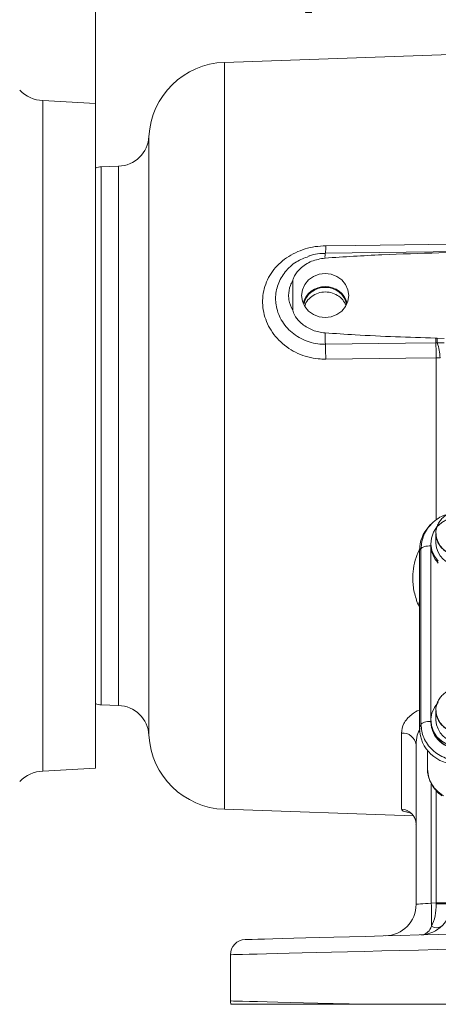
# Model space of a CAD drawing. Header units: inches. Extents: x 0.3 to 33.9, y 0.2 to 21.6.
# Tile 8 of 23: x 17.8 to 21.1, y 6 to 13.7. Entities that reach past the tile are written whole.
import ezdxf

# ---------------------------------------------------------------- set-up
doc = ezdxf.new("R2010")
doc.units = ezdxf.units.IN
doc.header["$MEASUREMENT"] = 0
doc.layers.add('SLD-0', color=7, linetype='Continuous', lineweight=15)
doc.styles.add('SLDTEXTSTYLE0', font='TXT', dxfattribs={"width": 0.75})
doc.dimstyles.new('SLDDIMSTYLE0', dxfattribs={"dimtxt": 0.25, "dimasz": 0.13, "dimexe": 0, "dimexo": 0.0625, "dimgap": 0.0625, "dimtad": 0, "dimtih": 1, "dimtoh": 1, "dimrnd": 1e-09, "dimzin": 12, "dimdsep": 46, "dimtxsty": 'SLDTEXTSTYLE0', "dimsah": 1, "dimcen": 0.09, "dimadec": 0, "dimazin": 3, "dimtfac": 1, "dimtofl": 0, "dimtmove": 0, "dimatfit": 3, "dimfxl": 1, "dimfrac": 2, "dimtolj": 1, "dimtzin": 12, "dimarcsym": 0})

# ---------------------------------------------------------------- blocks, each defined once
blk = doc.blocks.new('_D_8')
at = {"layer": 'SLD-0'}
for p, q in [((18.3875, 12.6207), (18.3875, 14.2865)), ((20.1001, 14.1983), (20.0493, 14.1983)), ((20.0493, 14.1983), (20.0493, 13.8014)), ((21.243, 14.1983), (21.2938, 14.1983)), ((21.2938, 14.1983), (21.2938, 13.8014)), ((18.3875, 14.1615), (19.9605, 14.1615)), ((22.9555, 14.1615), (21.3826, 14.1615)), ((20.0493, 13.8014), (20.1001, 13.8014)), ((21.2938, 13.8014), (21.243, 13.8014))]:
    blk.add_line(p, q, dxfattribs=at)
for points in [[(18.3875, 14.1615), (18.5175, 14.1415), (18.5175, 14.1815)], [(22.9555, 14.1615), (22.8255, 14.1815), (22.8255, 14.1415)]]:
    blk.add_solid(points, dxfattribs=at)
at = {"layer": 'SLD-0', "char_height": 0.25, "attachment_point": 1, "style": 'SLDTEXTSTYLE0'}
for s, insert in [('4.57', (20.2467, 14.5714, -1.544)), ('116.03', (20.1636, 14.1237, -1.544))]:
    blk.add_mtext(s, dxfattribs=dict(at, insert=insert))

msp = doc.modelspace()

# ---------------------------------------------------------------- linework, layer by layer
at = {"color": 7, "linetype": 'Continuous', "lineweight": 15}
for p, q in [((22.9555, 13.5316), (19.4069, 13.4077)), ((18.3875, 13.083), (17.9692, 13.1049)), ((18.3875, 10.4516), (18.3875, 13.083)), ((18.5685, 12.5854), (18.4314, 12.5806)), ((22.003, 11.9193), (20.2067, 11.8966)), ((19.9487, 11.4458), (19.9487, 11.6793)), ((21.0805, 11.2255), (21.0935, 11.2246)), ((21.0935, 11.2246), (21.1468, 11.2209)), ((21.148, 11.1877), (21.0929, 11.1865)), ((21.1155, 11.0702), (21.0849, 11.0692)), ((18.3875, 7.8202), (18.3875, 10.4516)), ((21.0382, 9.7463), (21.0268, 9.7338)), ((21.0444, 9.7512), (21.0393, 9.7453)), ((21.0825, 9.6789), (21.0825, 9.6008)), ((21.0425, 9.6008), (21.0425, 9.5865)), ((21.0425, 9.5865), (21.0426, 9.5812)), ((20.9536, 9.5461), (20.9639, 9.5575)), ((20.9536, 9.5461), (20.9536, 8.1368)), ((20.9639, 9.5575), (20.9639, 8.1676)), ((18.4314, 8.3226), (18.5685, 8.3178)), ((21.0825, 8.2785), (21.0825, 8.2004)), ((21.0425, 8.2004), (21.0425, 8.1861)), ((20.9536, 8.1368), (20.9639, 8.1676)), ((20.8097, 7.4962), (20.8097, 8.099)), ((20.9255, 6.7436), (20.9255, 8.0051)), ((21.0155, 7.9548), (21.0155, 7.9623)), ((21.0155, 7.9548), (21.0155, 7.8146)), ((17.9692, 7.7983), (18.3875, 7.8202)), ((19.4069, 7.4955), (20.9045, 7.4432)), ((21.0462, 6.7531), (21.0849, 6.7541)), ((21.0849, 6.7541), (21.2055, 6.7541)), ((19.4555, 5.9785), (19.4555, 6.3447)), ((21.4032, 5.952), (20.5321, 5.952))]:
    msp.add_line(p, q, dxfattribs=at)
at = {"color": 8, "linetype": 'Continuous', "lineweight": 15}
for p, q in [((19.4069, 13.4077), (19.4069, 10.4516)), ((17.9692, 10.4516), (17.9692, 13.1049)), ((18.8095, 12.8217), (18.8095, 8.0815)), ((18.4314, 12.5806), (18.4314, 10.4516)), ((18.5685, 10.4516), (18.5685, 12.5854)), ((21.0849, 9.7869), (21.0849, 11.0692)), ((17.9692, 7.7983), (17.9692, 10.4516)), ((18.4314, 10.4516), (18.4314, 8.3226)), ((18.5685, 8.3178), (18.5685, 10.4516)), ((19.4069, 10.4516), (19.4069, 7.4955)), ((21.0427, 9.5781), (21.0427, 8.2088)), ((20.9366, 9.1266), (20.9536, 9.1308)), ((20.9536, 9.1002), (20.9366, 9.1266)), ((21.0462, 7.6975), (21.0462, 6.7531)), ((21.0849, 6.7541), (21.0849, 7.6441))]:
    msp.add_line(p, q, dxfattribs=at)
at = {"color": 7, "linetype": 'Continuous', "lineweight": 15, "flags": 128}
for points in [[(20.2097, 11.9558), (20.4496, 11.9589), (21.409, 11.9712), (22.9555, 11.9911)], [(20.2055, 11.7369), (20.1572, 11.7309), (20.1122, 11.7135), (20.0735, 11.6858), (20.0438, 11.6497), (20.0252, 11.6077), (20.0188, 11.5625), (20.0252, 11.5174), (20.0438, 11.4754), (20.0735, 11.4393), (20.1122, 11.4116), (20.1572, 11.3942), (20.2055, 11.3882), (20.2539, 11.3942), (20.2989, 11.4116), (20.3376, 11.4393), (20.3672, 11.4754), (20.3859, 11.5174), (20.3923, 11.5625), (20.3859, 11.6077), (20.3672, 11.6497), (20.3376, 11.6858), (20.2989, 11.7135), (20.2539, 11.7309), (20.2055, 11.7369)], [(21.082, 11.1868), (20.8422, 11.1838), (20.2069, 11.1758)], [(21.0849, 11.0692), (20.8451, 11.0662), (20.2097, 11.0583)], [(21.4195, 9.7557), (21.3768, 9.7844), (21.328, 9.8031), (21.2758, 9.8107), (21.2233, 9.8067), (21.1731, 9.7915), (21.1282, 9.7657), (21.0909, 9.7309), (21.0633, 9.6889), (21.0469, 9.6421), (21.0427, 9.593), (21.0508, 9.5444), (21.0708, 9.4988), (21.1017, 9.4589)], [(21.1017, 8.3423), (21.0708, 8.3024), (21.0508, 8.2568), (21.0427, 8.2082), (21.0469, 8.1591), (21.0633, 8.1123), (21.0909, 8.0703), (21.1282, 8.0355), (21.1731, 8.0097), (21.2233, 7.9945), (21.2758, 7.9905), (21.328, 7.9981), (21.3768, 8.0168), (21.4195, 8.0455)], [(20.9255, 6.7436), (20.9278, 6.7438), (20.9346, 6.7443), (20.9457, 6.7452), (20.9606, 6.7464), (20.9788, 6.7478), (20.9997, 6.7495), (21.0224, 6.7512), (21.0462, 6.7531)], [(19.5724, 6.4647), (19.5786, 6.4648), (19.5972, 6.4653), (19.628, 6.4661), (19.6709, 6.4672), (19.7256, 6.4687), (19.7916, 6.4704), (19.8687, 6.4724), (19.9562, 6.4747), (20.0536, 6.4773), (20.1602, 6.48), (20.2753, 6.4831), (20.3983, 6.4863), (20.5281, 6.4897), (20.6641, 6.4932), (20.8053, 6.4969), (20.9508, 6.5008), (21.0996, 6.5046), (21.2507, 6.5086), (21.4032, 6.5126)], [(21.4032, 6.3926), (21.2491, 6.3888), (21.0962, 6.3851), (20.9455, 6.3814), (20.7978, 6.3777), (20.654, 6.3742), (20.5151, 6.3708), (20.3817, 6.3675), (20.2547, 6.3644), (20.1349, 6.3614), (20.0229, 6.3587), (19.9195, 6.3561), (19.8253, 6.3538), (19.7408, 6.3517), (19.6665, 6.3499), (19.6028, 6.3483), (19.5502, 6.347), (19.509, 6.346), (19.4794, 6.3453), (19.4615, 6.3448), (19.4555, 6.3447)], [(19.4555, 5.9785), (19.4616, 5.9783), (19.4798, 5.9779), (19.5099, 5.9772), (19.5519, 5.9761), (19.6054, 5.9748), (19.6702, 5.9732), (19.7457, 5.9714), (19.8317, 5.9692), (19.9275, 5.9669), (20.0326, 5.9643), (20.1463, 5.9615), (20.2679, 5.9585), (20.3968, 5.9553), (20.5321, 5.952)]]:
    msp.add_lwpolyline(points, dxfattribs=at)
at = {"color": 8, "linetype": 'Continuous', "lineweight": 15, "flags": 128}
msp.add_lwpolyline([(21.0805, 7.6539), (21.0784, 7.6515), (21.0782, 7.6511)], dxfattribs=at)
at = {"color": 7, "linetype": 'Continuous', "lineweight": 15}
for centre, radius, start, end in [((19.4285, 12.7881), 0.62, 92, 176.88827), ((17.9839, 13.3845), 0.28, 225, 267), ((18.5598, 12.8353), 0.25, 272, 356.88827), ((18.4355, 12.4607), 0.12, 92, 113.57818), ((20.2006, 11.4574), 0.1752, 88.39272, 165.64646), ((20.2004, 11.4586), 0.1678, 88.23138, 169.09022), ((20.2105, 11.4574), 0.1752, 14.35417, 91.60665), ((20.2107, 11.4586), 0.1678, 10.90985, 91.76855), ((22.703, 11.2918), 2.4989, 180.5846, 182.66137), ((22.7863, 11.272), 1.7064, 181.56202, 182.86413), ((21.9691, 11.1917), 0.8761, 177.84625, 180.33811), ((17.4508, 11.0497), 2.7589, 0.17816, 2.61955), ((18.3194, 11.0607), 2.7655, 0.17657, 2.61328), ((20.7545, 11.0604), 0.3611, 1.56137, 20.44064), ((21.2675, 9.6883), 0.1852, 182.84327, 357.10797), ((21.2675, 9.6101), 0.1852, 182.89387, 357.10613), ((21.2456, 9.5878), 0.2031, 182.75021, 224.87018), ((18.4355, 8.4425), 0.12, 246.42182, 268), ((18.5598, 8.0679), 0.25, 3.11173, 88), ((21.2675, 8.2879), 0.1852, 182.84327, 357.10797), ((21.2606, 8.1939), 0.2182, 182.06593, 273.29625), ((21.2675, 8.2098), 0.1852, 182.89388, 357.10612), ((19.4285, 8.1151), 0.62, 183.11173, 268), ((20.8181, 7.991), 0.1084, 7.49869, 94.43834), ((17.9839, 7.5187), 0.28, 93, 135), ((20.8066, 7.3773), 0.1189, 0.45909, 88.4952), ((20.6755, 6.7436), 0.25, 271.5, 0), ((20.9555, 6.751), 0.25, 271.5, 0), ((15.8423, 6.6047), 5.206, 359.61673, 1.63392), ((21.1144, 7.9279), 1.1805, 268.57198, 274.42796), ((21.0875, 6.6321), 0.0736, 237.68442, 305.31539), ((19.5755, 6.3447), 0.12, 91.5, 180), ((19.5755, 5.9785), 0.12, 180, 192.75741)]:
    msp.add_arc(centre, radius, start, end, dxfattribs=at)
at = {"color": 8, "linetype": 'Continuous', "lineweight": 15}
for centre, radius, start, end in [((19.8863, 11.9405), 0.3238, 352.15426, 2.71622), ((20.3716, 11.8673), 0.1676, 169.9264, 182.91224)]:
    msp.add_arc(centre, radius, start, end, dxfattribs=at)
at = {"color": 7, "linetype": 'Continuous', "lineweight": 15}
for centre, major_axis, ratio, start_param, end_param in [((21.2724, 9.5371), (0.313, -0.0656), 0.927683, 2.642019, 3.333612), ((21.2724, 8.1458), (0.313, 0.0656), 0.927683, 2.949574, 4.490212), ((20.9555, 6.751), (-0.0065, 0.2499), 0.517444, 3.888295, 4.686209), ((21.0805, 6.7542), (-0.0033, 0.25), 0.017441, 4.686437, 4.711704)]:
    msp.add_ellipse(centre, major_axis=major_axis, ratio=ratio, start_param=start_param, end_param=end_param, dxfattribs=at)
for points, knots in [([(20.2097, 11.0583), (20.19, 11.0587), (20.1423, 11.0597), (20.0678, 11.074), (19.9889, 11.1018), (19.9163, 11.1422), (19.8521, 11.193), (19.7982, 11.253), (19.7558, 11.3196), (19.7264, 11.3916), (19.7102, 11.4665), (19.7084, 11.5424), (19.7205, 11.6172), (19.747, 11.6884), (19.7862, 11.7543), (19.8375, 11.8127), (19.8989, 11.8626), (19.9688, 11.9027), (20.0453, 11.9322), (20.1264, 11.9513), (20.1819, 11.9543), (20.2097, 11.9558)], [0, 0, 0, 0, 0.038377, 0.09291, 0.147439, 0.201566, 0.255685, 0.308751, 0.361806, 0.414177, 0.466541, 0.519091, 0.571642, 0.624715, 0.677797, 0.731116, 0.784444, 0.838115, 0.891791, 0.945895, 1, 1, 1, 1]), ([(20.2043, 11.8587), (20.1681, 11.8525), (20.0961, 11.8401), (20.013, 11.7856), (19.9694, 11.7315), (19.9517, 11.697), (19.9494, 11.6834), (19.9487, 11.6793)], [0, 0, 0, 0, 0.322606, 0.642639, 0.869131, 0.960935, 1, 1, 1, 1]), ([(20.2067, 11.8954), (20.1918, 11.8952), (20.1546, 11.8945), (20.1096, 11.8865), (20.0812, 11.8758), (20.0738, 11.8731)], [0, 0, 0, 0, 0.32818, 0.824257, 1, 1, 1, 1]), ([(22.3053, 11.923), (22.2253, 11.922), (21.8254, 11.9174), (21.2751, 11.9061), (20.6546, 11.8867), (20.3544, 11.8681), (20.2043, 11.8587)], [0, 0, 0, 0, 0.114153, 0.5707765, 0.7853426, 1, 1, 1, 1]), ([(19.9487, 11.6793), (19.9422, 11.6669), (19.9229, 11.6302), (19.914, 11.5774), (19.9186, 11.5099), (19.9361, 11.4725), (19.9487, 11.4458)], [0, 0, 0, 0, 0.169371, 0.500138, 0.642092, 1, 1, 1, 1]), ([(20.368, 11.4838), (20.3612, 11.4989), (20.3468, 11.5305), (20.3046, 11.566), (20.2515, 11.5881), (20.1928, 11.5924), (20.1354, 11.5789), (20.087, 11.5486), (20.0548, 11.5133), (20.0471, 11.4873), (20.0445, 11.4787)], [0, 0, 0, 0, 0.123653, 0.258367, 0.393563, 0.528756, 0.663589, 0.798199, 0.932889, 1, 1, 1, 1]), ([(19.9487, 11.4458), (19.9505, 11.4385), (19.9573, 11.4098), (19.9945, 11.3594), (20.0616, 11.3048), (20.1388, 11.2744), (20.1877, 11.2684), (20.2043, 11.2663)], [0, 0, 0, 0, 0.070467, 0.277117, 0.56329, 0.852377, 1, 1, 1, 1]), ([(20.2043, 11.2663), (20.2841, 11.2609), (20.5758, 11.2409), (20.8682, 11.232), (21.0805, 11.2255)], [0, 0, 0, 0, 0.273569, 1, 1, 1, 1]), ([(21.0929, 11.1865), (21.0913, 11.1866), (21.0877, 11.1868), (21.084, 11.1868), (21.082, 11.1868)], [0, 0, 0, 0, 0.448948, 1, 1, 1, 1]), ([(21.1797, 9.8324), (21.1672, 9.8289), (21.1337, 9.8193), (21.0844, 9.7907), (21.0536, 9.761), (21.0381, 9.7462)], [0, 0, 0, 0, 0.230084, 0.615418, 1, 1, 1, 1]), ([(21.2675, 9.8538), (21.252, 9.8527), (21.2303, 9.8513), (21.1997, 9.8421), (21.1748, 9.8312), (21.1477, 9.8134), (21.123, 9.7899), (21.1023, 9.7604), (21.0883, 9.7258), (21.0817, 9.6977), (21.0831, 9.6819), (21.0834, 9.6791)], [0, 0, 0, 0, 0.1607555, 0.2253178, 0.3325833, 0.444558, 0.5655163, 0.6933157, 0.8277476, 0.9692883, 1, 1, 1, 1]), ([(21.0834, 9.6791), (21.0837, 9.6681), (21.0843, 9.6438), (21.0969, 9.6081), (21.1175, 9.5742), (21.1446, 9.5466), (21.1735, 9.5273), (21.2012, 9.5151), (21.2316, 9.5062), (21.254, 9.5049), (21.2675, 9.5041)], [0, 0, 0, 0, 0.119229, 0.262486, 0.404426, 0.542965, 0.671369, 0.768168, 0.859498, 1, 1, 1, 1]), ([(21.0426, 9.5812), (21.0333, 9.5809), (21.0147, 9.5802), (20.9903, 9.5749), (20.9716, 9.5672), (20.9665, 9.5607), (20.9639, 9.5575)], [0, 0, 0, 0, 0.25, 0.500002, 0.750001, 1, 1, 1, 1]), ([(21.2675, 8.4534), (21.252, 8.4524), (21.2303, 8.451), (21.1997, 8.4417), (21.1748, 8.4308), (21.1477, 8.413), (21.123, 8.3895), (21.1023, 8.3601), (21.0883, 8.3254), (21.0817, 8.2973), (21.0831, 8.2815), (21.0834, 8.2787)], [0, 0, 0, 0, 0.1607556, 0.2253179, 0.3325833, 0.4445582, 0.5655166, 0.6933158, 0.8277478, 0.9692885, 1, 1, 1, 1]), ([(21.0834, 8.2787), (21.0837, 8.2677), (21.0843, 8.2435), (21.0969, 8.2077), (21.1175, 8.1738), (21.1446, 8.1462), (21.1735, 8.1269), (21.2012, 8.1147), (21.2316, 8.1058), (21.254, 8.1045), (21.2675, 8.1037)], [0, 0, 0, 0, 0.119229, 0.262486, 0.404426, 0.542965, 0.671369, 0.768168, 0.859498, 1, 1, 1, 1]), ([(20.9639, 8.1676), (20.9665, 8.1709), (20.9716, 8.1773), (20.9903, 8.185), (21.0147, 8.1903), (21.0333, 8.191), (21.0426, 8.1913)], [0, 0, 0, 0, 0.249999, 0.499998, 0.75, 1, 1, 1, 1]), ([(20.9639, 8.1676), (20.9683, 8.1318), (20.975, 8.0765), (21.0138, 8.01), (21.0534, 7.9644), (21.1023, 7.9273), (21.1741, 7.8906), (21.2342, 7.8835), (21.2732, 7.879)], [0, 0, 0, 0, 0.240418, 0.371173, 0.5, 0.62883, 0.759581, 1, 1, 1, 1]), ([(21.0446, 8.1823), (21.0473, 8.1581), (21.0518, 8.1194), (21.0791, 8.072), (21.1086, 8.0377), (21.1454, 8.0101), (21.1992, 7.9834), (21.244, 7.979), (21.2732, 7.9762)], [0, 0, 0, 0, 0.219462, 0.351506, 0.485911, 0.620316, 0.75236, 1, 1, 1, 1]), ([(21.0155, 7.8146), (21.0181, 7.7892), (21.0233, 7.7385), (21.0535, 7.6852), (21.0757, 7.6595), (21.0805, 7.6539)], [0, 0, 0, 0, 0.440119, 0.8775, 1, 1, 1, 1]), ([(21.0168, 7.8111), (21.0167, 7.8038), (21.0161, 7.7804), (21.0258, 7.741), (21.0454, 7.6963), (21.0641, 7.6661), (21.0772, 7.6529), (21.0787, 7.6513)], [0, 0, 0, 0, 0.125929, 0.404344, 0.68551, 0.96325, 1, 1, 1, 1]), ([(21.0789, 7.6517), (21.0817, 7.648), (21.0942, 7.6317), (21.1127, 7.6161), (21.128, 7.6051), (21.1306, 7.6032)], [0, 0, 0, 0, 0.196008, 0.863075, 1, 1, 1, 1]), ([(21.0805, 7.6539), (21.0817, 7.6527), (21.0996, 7.6331), (21.1216, 7.6172), (21.1422, 7.6024)], [0, 0, 0, 0, 0.061954, 1, 1, 1, 1]), ([(20.8698, 7.4729), (20.8695, 7.4729), (20.8687, 7.4732), (20.875, 7.4706), (20.8886, 7.4614), (20.9059, 7.4436), (20.9195, 7.4174), (20.9264, 7.394), (20.9249, 7.3809), (20.9246, 7.3785)], [0, 0, 0, 0, 0.058663, 0.202878, 0.353803, 0.538239, 0.740204, 0.952309, 1, 1, 1, 1]), ([(21.0482, 6.5698), (21.0398, 6.5529), (21.0309, 6.5347), (21.011, 6.5166), (20.9979, 6.5084), (20.9819, 6.5035), (20.9732, 6.5019), (20.9683, 6.5014), (20.9656, 6.5012), (20.9641, 6.5011), (20.9632, 6.5011), (20.9628, 6.5011), (20.9625, 6.5011), (20.9624, 6.5011), (20.9622, 6.501), (20.9621, 6.501)], [0, 0, 0, 0, 0.42625, 0.457293, 0.712383, 0.842295, 0.912354, 0.951016, 0.972553, 0.984601, 0.991356, 0.995145, 0.996106, 0.996742, 1, 1, 1, 1]), ([(20.5321, 5.952), (20.4622, 5.952), (20.3274, 5.952), (20.1463, 5.952), (19.9852, 5.952), (19.8425, 5.952), (19.7205, 5.952), (19.6199, 5.952), (19.534, 5.952), (19.4715, 5.952), (19.4628, 5.952), (19.4585, 5.952)], [0, 0, 0, 0, 0.110367, 0.212962, 0.315885, 0.418482, 0.52113, 0.624104, 0.726755, 0.863377, 1, 1, 1, 1])]:
    msp.add_open_spline(points, degree=3, knots=knots, dxfattribs=at)
at = {"color": 8, "linetype": 'Continuous', "lineweight": 15}
for points, knots in [([(20.2069, 11.1758), (20.2042, 11.1758), (20.1785, 11.1756), (20.129, 11.1802), (20.0617, 11.1983), (19.9984, 11.2278), (19.9424, 11.2668), (19.8942, 11.3149), (19.8566, 11.3688), (19.8298, 11.4278), (19.8156, 11.4847), (19.8099, 11.5601), (19.8262, 11.6523), (19.8846, 11.7531), (19.969, 11.832), (20.0412, 11.8588), (20.0744, 11.8711)], [0, 0, 0, 0, 0.007454, 0.071095, 0.136771, 0.199988, 0.265207, 0.327885, 0.392574, 0.452916, 0.515154, 0.56349, 0.675957, 0.787101, 0.902016, 1, 1, 1, 1]), ([(21.0393, 9.7453), (21.0311, 9.7365), (21.009, 9.7127), (20.9755, 9.651), (20.9685, 9.5943), (20.9639, 9.5575)], [0, 0, 0, 0, 0.173272, 0.464502, 1, 1, 1, 1]), ([(20.9366, 9.1266), (20.926, 9.1595), (20.9045, 9.2264), (20.8969, 9.3271), (20.9061, 9.4231), (20.9258, 9.4996), (20.9482, 9.5432), (20.9562, 9.559)], [0, 0, 0, 0, 0.2368553, 0.4810864, 0.6798053, 0.884168, 1, 1, 1, 1]), ([(20.8097, 8.099), (20.8133, 8.1241), (20.8187, 8.1624), (20.8521, 8.211), (20.8765, 8.235), (20.9084, 8.2588), (20.9287, 8.2737), (20.953, 8.2796), (20.9536, 8.2797)], [0, 0, 0, 0, 0.363364, 0.552451, 0.741257, 0.762988, 0.994204, 1, 1, 1, 1]), ([(20.9576, 8.1348), (20.9491, 8.1176), (20.9285, 8.0759), (20.9266, 8.0313), (20.9255, 8.0051)], [0, 0, 0, 0, 0.412754, 1, 1, 1, 1]), ([(20.8691, 7.4707), (20.8599, 7.4723), (20.8323, 7.477), (20.8134, 7.486), (20.8107, 7.4935), (20.8097, 7.4962)], [0, 0, 0, 0, 0.240934, 0.724534, 1, 1, 1, 1])]:
    msp.add_open_spline(points, degree=3, knots=knots, dxfattribs=at)

# ---------------------------------------------------------------- dimensions: what is measured, and where the dimension line sits
at = {"layer": 'SLD-0'}
dim = msp.add_linear_dim(base=(18.3875, 14.1615), p1=(22.9555, 17.4229), p2=(18.3875, 12.5707), dimstyle='SLDDIMSTYLE0', dxfattribs=at)
dim.commit()
dim.dimension.update_dxf_attribs({"geometry": '_D_8', "text_midpoint": (20.6715, 14.1615), "dimtype": 160})

doc.saveas('drawing.dxf')
